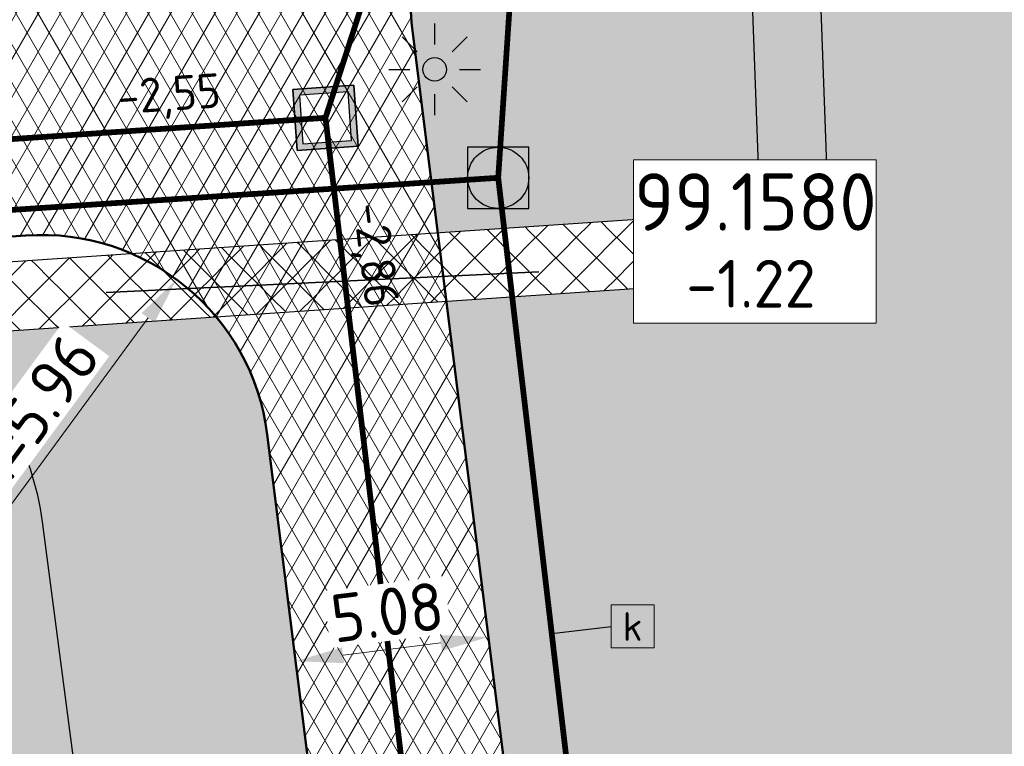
# Model space of a CAD drawing. Header units: metres. Extents: x 240159 to 241664, y 578380 to 583939.
# Tile 44 of 71: x 240594 to 240620, y 583683 to 583702. Entities that reach past the tile are written whole.
import ezdxf
from ezdxf.enums import TextEntityAlignment as Align

# ---------------------------------------------------------------- set-up
doc = ezdxf.new("R2010")
doc.units = ezdxf.units.M
doc.set_wipeout_variables(frame=1)
doc.linetypes.add('RI-HWA_HUISAANSLUITING', pattern=[4.8, 3, -1.8])
for name, color, linetype, lineweight in [('N-GV-GR-BOLLEN-A', 92, 'Continuous', 9), ('N-WE-IE-MEUBILAIR_WEGMEUBILAIR_LICHTMAST_MET_PASTEGEL-S', 7, 'Continuous', 25), ('N-WE-KL-MANTELBUIS-G', 7, 'KL-MANTELBUIS-N', 35), ('N-WE-KL-TRACE_WENSTRACE-A', 7, 'Continuous', 25), ('N-WE-RI-BOB-T', 7, 'Continuous', 13), ('N-WE-RI-MATERIAAL_DIAMETER_LENGTE-T', 7, 'Continuous', 13), ('N-WE-VH-KANTVERHARDING-GD', 4, 'Continuous', 50), ('N-WE-VH-VERHARDING_ASFALT_DEKLAAG-A', 252, 'Continuous', 18), ('N-WE-VH-VERHARDING_HALFVERHARDING-A', 234, 'Continuous', 9), ('X-XX-AL-REFERENTIE-M', 7, 'Continuous', 18)]:
    doc.layers.add(name, color=color, linetype=linetype, lineweight=lineweight)
for name, color, linetype, lineweight, true_color in [('N-WE-RI-HWA_HUISAANSLUITING_PVC_125-G', 150, 'RI-HWA_HUISAANSLUITING', 25, 0x007fff), ('N-WE-RI-HWA_KOLK-S', 150, 'Continuous', 25, 0x007fff), ('N-WE-RI-HWA_PUTNUMMER-S', 150, 'Continuous', 13, 0x007fff), ('N-WE-RI-HWA_RIOOLPUT-S', 150, 'Continuous', 13, 0x007fff), ('N-WE-RI-HWA_TRANSPORTLEIDING_BETON_500-G', 150, 'Continuous', 20, 0x007fff), ('N-WE-RI-VWA_LEIDINGINFO-S', 20, 'Continuous', 13, 0xff3f00), ('N-WE-RI-VWA_RIOOLPUT-S', 20, 'Continuous', 13, 0xff3f00), ('N-WE-RI-VWA_TRANSPORTLEIDING_BETON_500-G', 20, 'Continuous', 20, 0xff3f00)]:
    doc.layers.add(name, color=color, linetype=linetype, lineweight=lineweight, true_color=true_color)
doc.styles.add('NLCS-ISO', font='NLCS-ISO.ttf')
doc.styles.add('NLCS-ISO-ANNOTATIEF-T25', font='NLCS-ISO.ttf', dxfattribs={"height": 2.5})
doc.linetypes.add('KL-MANTELBUIS-N', pattern='A,0,-2,[80,NLCS.SHX,S=1,R=0,X=0,Y=0],-2', length=4)
doc.dimstyles.new('NLCS-ANNOTATIEF-T25-PIJL_L2_H1', dxfattribs={"dimtxt": 2.5, "dimasz": 2.5, "dimexe": 2, "dimexo": 2, "dimgap": 0.7, "dimtad": 1, "dimzin": 0, "dimdsep": 46, "dimtxsty": 'NLCS-ISO-ANNOTATIEF-T25', "dimcen": 0, "dimdle": 2, "dimclrd": 256, "dimclre": 256, "dimclrt": 256, "dimadec": 1, "dimazin": 0, "dimtfac": 1, "dimtdec": 3, "dimtofl": 0, "dimtmove": 0, "dimatfit": 3, "dimfxl": 2, "dimfxlon": 1, "dimtfillclr": 256, "dimtolj": 1, "dimtzin": 0, "dimlwd": -1, "dimlwe": -1, "dimarcsym": 0})
pattern_1 = [(45, (0, 0), (-0.5303300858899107, 0.5303300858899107), [0.5]), (135, (0, 0), (-0.5303300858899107, -0.5303300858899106), [0.5])]
pattern_2 = [(45, (0, 0), (-0.8749916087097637, 0.8749916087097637), [0.3, -0.937425]), (135, (0, 0), (-0.8749916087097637, -0.8749916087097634), [0.3, -0.937425])]

# ---------------------------------------------------------------- blocks, each defined once
blk = doc.blocks.new('*U39')
at = {"lineweight": -3}
h = blk.add_hatch(color=256, dxfattribs=at)
h.dxf.hatch_style = 1
h.paths.add_polyline_path([(2.130677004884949, -1.859806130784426), (1.859806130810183, 2.130844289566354), (-2.130855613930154, 1.860140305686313), (-1.860140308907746, -2.130688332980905)])
h.paths.add_polyline_path([(-1.488146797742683, -1.704518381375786), (-1.704852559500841, 1.488135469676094), (1.487801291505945, 1.704841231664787), (1.704507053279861, -1.487812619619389)], flags=16)
at = {"lineweight": -3, "flags": 128}
for points in [[(-2.13102251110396, 1.860128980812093), (-1.860140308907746, -2.130688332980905), (2.13067700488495, -1.859806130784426), (1.859794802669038, 2.131011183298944)], [(2.13068833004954, -1.859973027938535), (-1.860140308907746, -2.130688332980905), (-2.130855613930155, 1.860140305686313), (1.859973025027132, 2.130855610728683)], [(-1.704852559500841, 1.488135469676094), (-1.488146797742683, -1.704518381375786), (1.704507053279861, -1.487812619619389), (1.487801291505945, 1.704841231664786)]]:
    blk.add_lwpolyline(points, close=True, dxfattribs=at)
blk = doc.blocks.new('N-SRI-PUT_HWA-SO')
h = blk.add_hatch(color=256)
h.dxf.hatch_style = 1
h.paths.add_polyline_path([(-1.999999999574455, 0, 1), (1.999999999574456, 0, 1)])
at = {"lineweight": -3, "flags": 128}
blk.add_lwpolyline([(-1.999999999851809, -2.00000000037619), (2.000000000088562, -2.000000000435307), (2.000000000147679, 1.99999999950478), (-2.00000000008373, 1.999999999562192)], close=True, dxfattribs=at)
at = {"lineweight": -3}
blk.add_circle((0, 0), 1.999999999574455, dxfattribs=at)
blk = doc.blocks.new('SRI-PUTNUMMER-SO')
blk.add_wipeout([(-18.26290233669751, 4.251051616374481), (-5.557298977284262, 4.251051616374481), (-5.557298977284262, -4.288829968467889), (-18.26290233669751, -4.288829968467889)])
blk.add_lwpolyline([(-18.26290233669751, 4.251051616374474), (-5.557298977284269, 4.251051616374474), (-5.557298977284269, -4.28882996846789), (-18.26290233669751, -4.28882996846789)], close=True)
at = {"ltscale": 0.1, "style": 'NLCS-ISO'}
blk.add_attdef('PUTNR', text='', height=3.5, dxfattribs=at).set_placement((-11.88078932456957, 2.058605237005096), align=Align.MIDDLE_CENTER)
blk.add_attdef('PUTHGT_001', (-15.75578932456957, -3.469912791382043), '', height=2.5, dxfattribs=at)
blk = doc.blocks.new('*U75')
at = {"layer": 'N-WE-RI-BOB-T', "color": 0, "style": 'NLCS-ISO'}
for tag, p in [('BOB_RECHTS', (67.56479419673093, 6.128721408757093)), ('BOB_LINKS', (-68.04173890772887, -2.897536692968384))]:
    blk.add_attdef(tag, text='', height=1.799999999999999, rotation=3.808111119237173, dxfattribs=at).set_placement(p, align=Align.MIDDLE_CENTER)
at = {"layer": 'N-WE-RI-MATERIAAL_DIAMETER_LENGTE-T', "color": 0, "style": 'NLCS-ISO'}
blk.add_attdef('RIOOLINFO_001', (-11.83118587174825, 0.226808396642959), '', height=1.799999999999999, rotation=3.808111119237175, dxfattribs=at)
blk = doc.blocks.new('*U93')
at = {"layer": 'N-WE-RI-BOB-T', "color": 0, "style": 'NLCS-ISO'}
for tag, p in [('BOB_LINKS', (-4.535864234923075, 52.14479747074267)), ('BOB_RECHTS', (7.738271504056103, -51.50244351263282))]:
    blk.add_attdef(tag, text='', height=1.799999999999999, rotation=276.7536396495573, dxfattribs=at).set_placement(p, align=Align.MIDDLE_CENTER)
at = {"layer": 'N-WE-RI-MATERIAAL_DIAMETER_LENGTE-T', "color": 0, "style": 'NLCS-ISO'}
blk.add_attdef('RIOOLINFO_001', (-0.3814548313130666, 11.82720987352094), '', height=1.799999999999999, rotation=276.7536396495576, dxfattribs=at)
blk = doc.blocks.new('N-SIE-WEG_LICHTMAST_SPOT-SO')
h = blk.add_hatch(color=256)
edge = h.paths.add_edge_path()
edge.add_arc((0, 0), 0.7698654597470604, 0, 360)
for p, q in [((-8.731149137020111e-10, 1.624763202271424), (-2.91038304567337e-10, 3.000000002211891)), ((-2.121320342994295, 2.121320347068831), (-1.148881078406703, 1.148881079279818)), ((1.148881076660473, 1.148881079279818), (2.121320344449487, 2.121320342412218)), ((-3.000000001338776, 4.656612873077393e-09), (-1.624763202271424, 2.328306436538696e-09)), ((1.624763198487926, -1.746229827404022e-09), (2.99999999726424, -1.164153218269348e-09)), ((-2.121320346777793, -2.121320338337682), (-1.148881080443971, -1.148881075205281)), ((1.148881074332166, -1.148881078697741), (2.12132034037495, -2.121320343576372)), ((-3.783497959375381e-09, -2.999999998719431), (-2.91038304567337e-09, -1.624763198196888))]:
    blk.add_line(p, q)
blk.add_circle((0, 0), 0.7698654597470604)
at = {"style": 'NLCS-ISO'}
blk.add_attdef('TYPE', text='', height=1.8, dxfattribs=at).set_placement((-2.91038304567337e-10, 3.000000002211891), align=Align.BOTTOM_CENTER)
blk = doc.blocks.new('N_lichtmast')
blk.add_blockref('N-SIE-WEG_LICHTMAST_SPOT-SO', (0, 0))
blk = doc.blocks.new('SRI-KOLK-SO')
at = {"color": 0, "linetype": 'ByBlock', "lineweight": 18}
blk.add_lwpolyline([(-1.125, -1.125), (1.125, -1.125), (1.125, 1.125), (-1.125, 1.125)], close=True, dxfattribs=at)
at = {"color": 0, "linetype": 'ByBlock', "lineweight": 18, "style": 'NLCS-ISO'}
blk.add_text('k', height=1.5, dxfattribs=at).set_placement((0, 0), align=Align.MIDDLE_CENTER)
blk = doc.blocks.new('*D211')
at = {"layer": 'Defpoints', "color": 0, "transparency": 16777216}
for p in [(240606.340660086, 583685.6976488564), (240606.3932628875, 583685.2781140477), (240601.3527296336, 583684.6461136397)]:
    blk.add_point(p, dxfattribs=at)
at = {"layer": 'X-XX-AL-REFERENTIE-M', "transparency": 16777216}
for p, q in [((240606.340660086, 583685.6976488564), (240606.2162505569, 583686.6898798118)), ((240601.300126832, 583685.0656484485), (240601.1757173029, 583686.0578794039)), ((240602.5404155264, 583685.2211603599), (240605.1003713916, 583685.5421369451))]:
    blk.add_line(p, q, dxfattribs=at)
for points in [[(240605.0744527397, 583685.7488517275), (240605.1262900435, 583685.3354221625), (240606.340660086, 583685.6976488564)], [(240602.5144968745, 583685.4278751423), (240602.5663341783, 583685.0144455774), (240601.300126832, 583685.0656484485)]]:
    blk.add_solid(points, dxfattribs=at)
at = {"layer": 'X-XX-AL-REFERENTIE-M', "transparency": 16777216, "insert": (240603.6990941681, 583686.349073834), "char_height": 1.25, "attachment_point": 5, "rotation": 7.146658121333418, "style": 'NLCS-ISO-ANNOTATIEF-T25', "bg_fill": 3, "box_fill_scale": 1.1, "bg_fill_color": 256, "bg_fill_true_color": 13158600, "bg_fill_transparency": 0}
blk.add_mtext('\\A1;5.08', dxfattribs=at)
blk = doc.blocks.new('*D310')
at = {"layer": 'Defpoints', "color": 0, "transparency": 16777216}
blk.add_point((240598.1775043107, 583695.04850681), dxfattribs=at)
at = {"layer": 'X-XX-AL-REFERENTIE-M', "transparency": 16777216}
blk.add_line((240593.5376644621, 583688.7475139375), (240597.4363158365, 583694.0419584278), dxfattribs=at)
blk.add_solid([(240597.2685577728, 583694.1654898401), (240597.6040739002, 583693.9184270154), (240598.1775043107, 583695.04850681)], dxfattribs=at)
at = {"layer": 'X-XX-AL-REFERENTIE-M', "transparency": 16777216, "insert": (240594.3312881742, 583691.4695890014), "char_height": 1.25, "attachment_point": 5, "rotation": 53.63331473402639, "style": 'NLCS-ISO-ANNOTATIEF-T25', "bg_fill": 3, "box_fill_scale": 1.1, "bg_fill_color": 256, "bg_fill_true_color": 13158600, "bg_fill_transparency": 0}
blk.add_mtext('\\A1;R=5.96', dxfattribs=at)
at = {"layer": 'Defpoints', "color": 0, "transparency": 16777216}
blk.add_point((240594.6435176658, 583690.2492841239), dxfattribs=at)

msp = doc.modelspace()

# ---------------------------------------------------------------- hatches: boundary and pattern name
at = {"layer": 'N-GV-GR-BOLLEN-A'}
h = msp.add_hatch(dxfattribs=at)
h.set_pattern_fill('AGR-BOLLEN', color=256, scale=0.5, pattern_type=2)
h.set_pattern_definition(pattern_2)
h.paths.add_polyline_path([(240686.4738021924, 583735.5027480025), (240748.7250682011, 583739.7220478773, -0.460694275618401), (240763.6597089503, 583724.4750147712), (240761.2509854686, 583697.2903260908, 0.0669485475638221), (240762.1141369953, 583678.2587061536), (240765.8931251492, 583657.3753962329, -0.02784345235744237), (240768.6800483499, 583634.8960301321), (240773.4036751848, 583565.2039581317), (240779.9407531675, 583574.4024377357), (240778.5727305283, 583636.4877606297), (240794.9463711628, 583725.7893957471), (240796.5913103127, 583769.5615053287), (240796.7640477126, 583773.0565428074), (240793.2754688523, 583772.7827861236, -0.08418812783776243), (240757.1878100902, 583776.1784719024), (240741.3344086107, 583780.4263780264, 0.228323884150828), (240682.7118125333, 583765.2917002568, -0.000853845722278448), (240659.2292994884, 583745.64365328, -0.2200703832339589), (240596.2271510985, 583728.709437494), (240513.1545027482, 583743.5636042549, 0.5940481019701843), (240482.4603060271, 583699.4454581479), (240488.7676443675, 583688.3003269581), (240507.6896593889, 583654.8649333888, -0.1738144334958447), (240514.4771739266, 583598.583750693, -0.1185221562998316), (240502.532813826, 583574.0407626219), (240526.3765645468, 583548.3703444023), (240523.7122447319, 583587.6795394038, -0.05767841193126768), (240524.3248115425, 583600.5512942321), (240529.0221998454, 583629.1526581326, 0.1226499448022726), (240527.1005093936, 583652.7382912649), (240518.0823768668, 583679.4690425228, -0.4918730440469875), (240530.4362631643, 583697.9650339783), (240589.6787072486, 583701.9804002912, 0.2674744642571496), (240599.6652820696, 583708.6725790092, -0.26747446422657), (240611.3107563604, 583716.4764153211), (240665.6922921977, 583720.1623163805, 0.2920074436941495), (240674.3166188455, 583726.5285955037, -0.2920074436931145)])
h = msp.add_hatch(dxfattribs=at)
h.set_pattern_fill('AGR-BOLLEN', color=256, scale=0.5, pattern_type=2)
h.set_pattern_definition(pattern_2)
h.paths.add_polyline_path([(240613.1875624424, 583703.7188931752, -0.4056482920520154), (240619.0569045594, 583710.245974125), (240661.8040540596, 583713.1433134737), (240672.1157345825, 583713.8422241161, 0.1193285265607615), (240669.3512472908, 583714.3163654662), (240611.7219065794, 583710.4103329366, 0.4310258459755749), (240604.3620303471, 583701.4782541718), (240605.0157549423, 583696.2644591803), (240613.4407122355, 583696.8354904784)])
edge = h.paths.add_edge_path()
edge.add_line((240610.3176092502, 583653.9761872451), (240617.3946818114, 583654.4558608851))
edge.add_line((240617.3946818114, 583654.4558608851), (240617.577732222, 583649.9579432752))
edge.add_line((240617.577732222, 583649.9579432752), (240610.8306324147, 583649.5006347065))
edge.add_arc((240357.2032254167, 583622.6950386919), 255.0399999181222, 3.8774938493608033, 6.033129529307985, ccw=False)
edge.add_line((240611.6594180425, 583639.9417077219), (240614.2126681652, 583602.271227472))
edge.add_line((240614.2126681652, 583602.271227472), (240676.2378374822, 583606.4752028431))
edge.add_line((240676.2378374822, 583606.4752028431), (240671.3168014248, 583639.337903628))
edge.add_line((240671.3168014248, 583639.337903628), (240666.7197805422, 583707.1620399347))
edge.add_arc((240662.2300814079, 583706.8577346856), 4.500000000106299, 3.877493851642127, 93.87749384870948)
edge.add_line((240661.9257761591, 583711.3474338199), (240619.1786266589, 583708.4500944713))
edge.add_arc((240619.482931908, 583703.9603953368), 4.500000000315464, 93.87749385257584, 182.2135115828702)
edge.add_line((240614.986289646, 583703.7865897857), (240615.3036356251, 583695.1576269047))
edge.add_line((240615.3036356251, 583695.1576269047), (240613.5068974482, 583695.0358466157))
edge.add_line((240613.5068974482, 583695.0358466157), (240605.2400571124, 583694.475532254))
edge.add_line((240605.2400571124, 583694.475532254), (240609.4457228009, 583660.933152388))
edge.add_line((240609.4457228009, 583660.933152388), (240617.1234094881, 583661.4535347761))
edge.add_line((240617.1234094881, 583661.4535347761), (240617.3064598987, 583656.9556171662))
edge.add_line((240617.3064598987, 583656.9556171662), (240610.0064782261, 583656.4608350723))
edge.add_line((240610.0064782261, 583656.4608350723), (240610.2618082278, 583654.4244449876))
edge.add_arc((240357.2032254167, 583622.6950386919), 255.0399999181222, 7.0451779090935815, 7.1466581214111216, ccw=False)
edge = h.paths.add_edge_path()
edge.add_line((240678.683556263, 583654.099606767), (240672.1504173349, 583653.6568001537))
edge.add_line((240672.1504173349, 583653.6568001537), (240673.1077507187, 583639.5323679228))
edge.add_line((240673.1077507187, 583639.5323679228), (240678.0396196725, 583606.5973250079))
edge.add_line((240678.0396196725, 583606.5973250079), (240682.4036867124, 583606.893115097))
edge.add_line((240682.4036867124, 583606.893115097), (240682.539172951, 583607.0824839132))
edge.add_line((240682.539172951, 583607.0824839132), (240680.4180064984, 583622.9731264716))
edge.add_arc((240881.1773076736, 583649.7715327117), 202.5399999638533, 178.7755541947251, 187.6031955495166, ccw=False)
edge = h.paths.add_edge_path()
edge.add_line((240678.9320262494, 583674.162334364), (240670.7979495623, 583673.6110185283))
edge.add_line((240670.7979495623, 583673.6110185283), (240671.846112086, 583658.1464992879))
edge.add_line((240671.846112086, 583658.1464992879), (240678.8306795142, 583658.6199030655))
edge.add_arc((240881.1773364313, 583649.7715314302), 202.5400287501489, 177.4338369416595, 177.4961208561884, ccw=False)
edge.add_arc((240481.5784334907, 583667.6807415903), 197.4600000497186, 357.4338369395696, 361.8810626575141)
edge = h.paths.add_edge_path()
edge.add_line((240670.4936443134, 583678.1007176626), (240678.7330067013, 583678.6591696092))
edge.add_arc((240481.5784334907, 583667.6807415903), 197.4600000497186, 3.187187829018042, 6.287117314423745)
edge.add_line((240677.8508308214, 583689.3047482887), (240675.6784368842, 583709.0226928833))
edge.add_arc((240669.7542826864, 583708.3700083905), 5.960000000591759, 6.287117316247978, 39.83947681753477)
edge.add_line((240674.330622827, 583712.1882162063), (240666.3247649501, 583711.6455908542))
edge.add_arc((240662.2300814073, 583706.8577346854), 6.300000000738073, 3.877493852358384, 49.46218524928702, ccw=False)
edge.add_line((240668.5156601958, 583707.2837620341), (240670.4936443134, 583678.1007176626))
h = msp.add_hatch(dxfattribs=at)
h.set_pattern_fill('AGR-BOLLEN', color=256, scale=0.5, pattern_type=2)
h.set_pattern_definition(pattern_2)
h.paths.add_polyline_path([(240592.8904609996, 583688.4709897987, 0.3959819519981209), (240587.0651706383, 583693.2436649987), (240531.0137669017, 583689.4445827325, 0.4918730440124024), (240526.1742815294, 583682.1990020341), (240534.7050452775, 583656.912866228, -0.1361561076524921), (240538.6382268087, 583622.0499767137), (240534.5421262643, 583596.8712745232), (240604.2763418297, 583601.597757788)])
edge = h.paths.add_edge_path()
edge.add_line((240598.2177464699, 583661.6755780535), (240604.1821714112, 583662.0798380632))
edge.add_line((240604.1821714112, 583662.0798380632), (240600.5572141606, 583690.9907649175))
edge.add_arc((240594.6435176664, 583690.2492841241), 5.959999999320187, 7.146658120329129, 39.83947681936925)
edge.add_line((240599.219857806, 583694.0674919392), (240591.8541830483, 583693.568257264))
edge.add_arc((240587.4370992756, 583687.7562549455), 7.300000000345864, 7.466806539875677, 52.7654034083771, ccw=False)
edge.add_line((240594.6751975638, 583688.7049030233), (240598.2177464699, 583661.6755780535))
edge = h.paths.add_edge_path()
edge.add_line((240600.6916833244, 583642.7996655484), (240606.3223026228, 583643.1813006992))
edge.add_arc((240357.2032254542, 583622.6950386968), 249.9599998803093, 4.701129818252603, 7.146658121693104)
edge.add_line((240605.2212749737, 583653.792444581), (240604.7429268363, 583657.6075207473))
edge.add_line((240604.7429268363, 583657.6075207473), (240598.8036788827, 583657.204967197))
edge.add_line((240598.8036788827, 583657.204967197), (240600.6916833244, 583642.7996655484))
h.paths.add_polyline_path([(240606.6523748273, 583638.6933480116), (240601.2776157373, 583638.329054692), (240606.0757511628, 583601.719719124), (240609.1442966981, 583601.927700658)])
at = {"layer": 'N-WE-KL-TRACE_WENSTRACE-A', "transparency": 33554559}
h = msp.add_hatch(dxfattribs=at)
h.set_pattern_fill('AKL-TRACE', color=256, scale=0.5, pattern_type=2)
h.set_pattern_definition(pattern_1)
edge = h.paths.add_edge_path()
edge.add_line((240673.1077507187, 583639.5323679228), (240668.5156601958, 583707.2837620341))
edge.add_arc((240662.2300814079, 583706.8577346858), 6.300000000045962, 3.877493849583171, 93.8774938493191)
edge.add_line((240661.8040540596, 583713.1433134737), (240619.0569045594, 583710.245974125))
edge.add_arc((240619.4829319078, 583703.9603953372), 6.299999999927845, 93.87749384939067, 182.1968961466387)
edge.add_line((240613.1875624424, 583703.7188931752), (240613.4407122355, 583696.8354904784))
edge.add_line((240613.4407122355, 583696.8354904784), (240613.5068974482, 583695.0358466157))
edge.add_line((240613.5068974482, 583695.0358466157), (240615.3036356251, 583695.1576269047))
edge.add_line((240615.3036356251, 583695.1576269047), (240614.986289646, 583703.7865897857))
edge.add_arc((240619.4829319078, 583703.9603953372), 4.50000000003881, 93.87749384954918, 182.2135115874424, ccw=False)
edge.add_line((240619.1786266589, 583708.4500944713), (240661.9257761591, 583711.34743382))
edge.add_arc((240662.2300814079, 583706.8577346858), 4.500000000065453, 3.8774938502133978, 93.87749384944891, ccw=False)
edge.add_line((240666.7197805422, 583707.1620399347), (240671.3168014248, 583639.337903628))
edge.add_line((240671.3168014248, 583639.337903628), (240677.7256302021, 583596.5397164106))
edge.add_line((240677.7256302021, 583596.5397164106), (240679.516579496, 583596.7341807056))
edge.add_line((240679.516579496, 583596.7341807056), (240673.1077507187, 583639.5323679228))
h = msp.add_hatch(dxfattribs=at)
h.set_pattern_fill('AKL-TRACE', color=256, scale=0.5, pattern_type=2)
h.set_pattern_definition(pattern_1)
edge = h.paths.add_edge_path()
edge.add_line((240613.4407122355, 583696.8354904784), (240586.9434485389, 583695.0395446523))
edge.add_arc((240587.4370992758, 583687.7562549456), 7.300000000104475, 52.76540340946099, 93.87749384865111, ccw=False)
edge.add_line((240591.8541830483, 583693.568257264), (240613.5068974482, 583695.0358466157))
edge.add_line((240613.5068974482, 583695.0358466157), (240613.4407122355, 583696.8354904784))
h = msp.add_hatch(dxfattribs=at)
h.set_pattern_fill('AKL-TRACE', color=256, scale=0.5, pattern_type=2)
h.set_pattern_definition(pattern_1)
edge = h.paths.add_edge_path()
edge.add_arc((240587.4370992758, 583687.7562549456), 7.300000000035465, 7.46680653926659, 93.87749384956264)
edge.add_line((240586.9434485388, 583695.0395446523), (240530.8920448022, 583691.2404623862))
edge.add_arc((240531.3856955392, 583683.9571726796), 7.299999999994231, 93.87749384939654, 198.6428112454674)
edge.add_line((240524.4687278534, 583681.623600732), (240533.0161868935, 583656.2879782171))
edge.add_arc((240473.8456179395, 583632.3934796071), 63.81303388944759, -9.067794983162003, 21.990040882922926, ccw=False)
edge.add_line((240536.8611515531, 583622.3363519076), (240531.8926630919, 583591.7950871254))
edge.add_line((240531.8926630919, 583591.7950871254), (240533.7025376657, 583591.7103291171))
edge.add_line((240533.7025376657, 583591.7103291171), (240538.6382268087, 583622.0499767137))
edge.add_arc((240473.8456179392, 583632.393479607), 65.61303388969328, 350.9298265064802, 381.9437954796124)
edge.add_line((240534.7050452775, 583656.912866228), (240526.1742815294, 583682.1990020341))
edge.add_arc((240531.3856955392, 583683.9571726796), 5.500000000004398, 93.8774938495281, 198.642811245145, ccw=False)
edge.add_line((240531.0137669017, 583689.4445827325), (240587.0651706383, 583693.2436649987))
edge.add_arc((240587.4370992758, 583687.7562549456), 5.500000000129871, 7.46680653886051, 93.8774938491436, ccw=False)
edge.add_line((240592.8904609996, 583688.4709897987), (240605.7690717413, 583590.2083647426))
edge.add_line((240605.7690717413, 583590.2083647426), (240607.5611374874, 583590.3863569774))
edge.add_line((240607.5611374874, 583590.3863569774), (240594.6751975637, 583688.7049030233))
at = {"layer": 'N-WE-VH-VERHARDING_ASFALT_DEKLAAG-A'}
h = msp.add_hatch(dxfattribs=at)
h.set_pattern_fill('AVH-ASFALT', color=256, scale=0.5, pattern_type=2)
h.set_pattern_definition([(59.99999999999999, (0, 0), (-0.4330127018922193, 0.2500000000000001), []), (120, (0, 0), (-0.4330127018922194, -0.2499999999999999), [])])
edge = h.paths.add_edge_path()
edge.add_line((240767.2555367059, 583566.0034579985), (240762.6139659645, 583634.4848799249))
edge.add_arc((240565.6059679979, 583621.1319656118), 197.4599999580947, 3.877493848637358, 10.25709480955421)
edge.add_line((240759.9102917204, 583656.2927586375), (240756.1313035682, 583677.1760685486))
edge.add_arc((240832.4321101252, 583690.9832593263), 77.53999998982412, 174.936480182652, 190.2570948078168, ccw=False)
edge.add_line((240755.1947128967, 583697.8269474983), (240757.6034363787, 583725.0116361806))
edge.add_arc((240749.6745005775, 583725.7141865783), 7.960000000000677, 354.9364801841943, 453.877493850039)
edge.add_line((240749.136218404, 583733.6559654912), (240686.8849523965, 583729.436665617))
edge.add_arc((240687.4232345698, 583721.4948867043), 7.959999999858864, 93.87749384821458, 186.2871173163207)
edge.add_line((240679.5111091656, 583720.6231805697), (240682.9002776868, 583689.8610632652))
edge.add_arc((240481.5784334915, 583667.68074159), 202.540000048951, -2.56616306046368, 6.287117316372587, ccw=False)
edge.add_arc((240881.1773076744, 583649.7715327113), 197.4599999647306, 177.433836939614, 187.6031955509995)
edge.add_line((240685.453343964, 583623.6452697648), (240687.833555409, 583605.8140009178))
edge.add_arc((240487.0742542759, 583579.0155946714), 202.5399999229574, 3.8774938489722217, 7.60319555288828, ccw=False)
edge.add_line((240689.1506236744, 583592.7120357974), (240691.1898158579, 583562.6259317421))
edge.add_line((240691.1898158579, 583562.6259317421), (240686.1214443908, 583562.2824049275))
edge.add_line((240686.1214443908, 583562.2824049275), (240684.0822522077, 583592.3685089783))
edge.add_arc((240487.0742543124, 583579.0155946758), 197.4599998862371, 3.877493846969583, 7.603195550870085)
edge.add_line((240682.7982179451, 583605.1418576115), (240680.4180064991, 583622.973126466))
edge.add_arc((240881.1773076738, 583649.7715327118), 202.5399999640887, 177.433836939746, 187.6031955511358, ccw=False)
edge.add_arc((240481.5784334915, 583667.6807415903), 197.4600000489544, 357.4338369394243, 366.2871173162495)
edge.add_line((240677.8508308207, 583689.3047482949), (240675.6784368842, 583709.022692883))
edge.add_arc((240669.754282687, 583708.3700083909), 5.959999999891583, 6.287117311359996, 93.87749385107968)
edge.add_line((240669.3512472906, 583714.3163654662), (240611.7219065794, 583710.4103329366))
edge.add_arc((240612.260188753, 583702.4685540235), 7.960000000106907, 93.87749384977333, 187.1466581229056)
edge.add_line((240604.3620303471, 583701.4782541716), (240610.2618082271, 583654.4244449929))
edge.add_arc((240357.2032254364, 583622.6950386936), 255.0399998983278, 3.8774938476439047, 7.146658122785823, ccw=False)
edge.add_line((240611.659418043, 583639.9417077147), (240617.2422023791, 583557.5736838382))
edge.add_line((240617.2422023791, 583557.5736838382), (240612.1738245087, 583557.2302514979))
edge.add_line((240612.1738245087, 583557.2302514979), (240606.5910465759, 583639.5981809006))
edge.add_arc((240357.2032254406, 583622.6950386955), 249.9599998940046, 3.877493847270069, 7.146658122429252)
edge.add_line((240605.2212749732, 583653.7924445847), (240600.5572141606, 583690.9907649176))
edge.add_arc((240594.6435176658, 583690.2492841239), 5.959999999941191, 7.146658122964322, 93.87749384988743)
edge.add_line((240594.2404822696, 583696.1956411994), (240530.8474133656, 583691.8989515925))
edge.add_arc((240531.385695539, 583683.9571726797), 7.959999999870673, 93.87749384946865, 198.6428112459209)
edge.add_line((240523.8433581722, 583681.4126202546), (240532.861490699, 583654.6818689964))
edge.add_arc((240480.7094494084, 583637.0873758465), 55.03999999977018, -9.326794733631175, 18.6428112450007, ccw=False)
edge.add_line((240535.0218224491, 583628.1673010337), (240530.3244341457, 583599.5659371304))
edge.add_arc((240579.6239646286, 583591.469154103), 49.96000001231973, 170.6732052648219, 183.8774938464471)
edge.add_line((240529.7783271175, 583588.0906896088), (240532.3191744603, 583550.6031991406))
edge.add_line((240532.3191744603, 583550.6031991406), (240527.2507360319, 583550.2596677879))
edge.add_arc((240521.3113999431, 583549.8432378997), 5.953916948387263, -29.812406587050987, 4.0106658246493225, ccw=False)
edge.add_line((240526.4773625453, 583546.883177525), (240523.7122447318, 583587.6795394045))
edge.add_arc((240579.6239646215, 583591.4691541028), 56.04000000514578, 170.6732052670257, 183.8774938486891, ccw=False)
edge.add_line((240524.3248115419, 583600.5512942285), (240529.0221998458, 583629.1526581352))
edge.add_arc((240480.7094494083, 583637.0873758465), 48.95999999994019, 350.6732052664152, 378.6428112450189)
edge.add_line((240527.1005093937, 583652.7382912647), (240518.0823768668, 583679.4690425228))
edge.add_arc((240531.3856955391, 583683.9571726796), 14.03999999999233, 93.87749384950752, 198.6428112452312, ccw=False)
edge.add_line((240530.4362631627, 583697.9650339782), (240589.6787072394, 583701.9804002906))
edge.add_arc((240588.8645216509, 583713.9928397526), 12.04000000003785, 273.8774937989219, 333.7759703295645)
edge.add_arc((240612.2601887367, 583702.4685540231), 14.03999999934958, 93.87749378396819, 153.7759703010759, ccw=False)
edge.add_line((240611.3107563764, 583716.4764153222), (240665.6922921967, 583720.1623163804))
edge.add_arc((240665.0187632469, 583730.0995171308), 9.959999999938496, 273.8774938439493, 338.9902833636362)
edge.add_arc((240687.4232345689, 583721.4948867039), 14.03999999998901, 93.87749384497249, 158.9902833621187, ccw=False)
edge.add_line((240686.4738021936, 583735.5027480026), (240748.7250682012, 583739.7220478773))
edge.add_arc((240749.6745005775, 583725.7141865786), 14.03999999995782, -5.063519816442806, 93.87749384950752, ccw=False)
edge.add_line((240763.6597089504, 583724.4750147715), (240761.2509854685, 583697.2903260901))
edge.add_arc((240832.4321101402, 583690.983259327), 71.46000000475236, 174.9364801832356, 190.2570948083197)
edge.add_line((240762.1141369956, 583678.2587061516), (240765.8931251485, 583657.3753962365))
edge.add_arc((240565.6059680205, 583621.1319656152), 203.5399999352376, 3.877493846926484, 10.25709480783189, ccw=False)
edge.add_line((240768.6800483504, 583634.8960301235), (240773.7296834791, 583560.3940537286))
edge.add_arc((240780.4125465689, 583564.7185121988), 7.96000000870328, 183.8774938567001, 212.9067714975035, ccw=False)
edge.add_line((240772.4707676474, 583564.1802300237), (240772.323908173, 583566.346984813))
edge.add_line((240772.323908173, 583566.346984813), (240767.2555367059, 583566.0034579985))
at = {"layer": 'N-WE-VH-VERHARDING_HALFVERHARDING-A'}
h = msp.add_hatch(dxfattribs=at)
h.set_pattern_fill('AVH-HALFVERHARDING', color=256, scale=0.25, pattern_type=2)
h.set_pattern_definition([(49.99999999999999, (0, 0), (1.793150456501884, -0.1568803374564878), [0.1875, -2.0625]), (355, (0, 0), (-0.3468783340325, 1.88048033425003), [0.15, -1.65]), (100.4514, (0.1494292, -0.01307335), (1.446273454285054, 1.723598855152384), [0.159350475, -1.75285528]), (46.18420000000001, (0, 0.5), (2.668102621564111, -0.4137975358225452), [0.28125, -3.09375]), (96.6356, (0.2223418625, 0.4655167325), (2.336656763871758, 2.435294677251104), [0.23902572, -2.6292825]), (351.1842, (0, 0.5), (2.336654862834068, 2.435296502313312), [0.225, -2.475]), (21, (0.25, 0.375), (1.492267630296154, -1.006547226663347), [0.1875, -2.0625]), (326.0000000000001, (0.25, 0.375), (0.6082883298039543, 1.812875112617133), [0.15, -1.65]), (71.4514, (0.3743555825, 0.291120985), (2.100556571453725, 0.806326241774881), [0.159350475, -1.75285528]), (37.50000000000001, (0, 0), (0.03039963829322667, 0.8322346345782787), [0, -1.63, 0, -1.675, 0, -1.65625]), (7.499999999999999, (0, 0), (0.6576738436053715, 0.9860292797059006), [0, -0.955, 0, -1.5925, 0, -0.63125]), (327.5, (-0.5575, 0), (1.334556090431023, -0.05638717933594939), [0, -0.625, 0, -1.95, 0, -2.5875]), (317.5, (-0.8075, 0), (1.457965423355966, 0.2502624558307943), [0, -0.8125, 0, -1.295, 0, -1.8375])])
h.paths.add_polyline_path([(240539.6805462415, 583638.6726289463), (240535.7253125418, 583638.7172235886, -0.02044822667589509), (240535.6745789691, 583634.217509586), (240539.9457098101, 583634.1693532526)])
h.paths.add_polyline_path([(240535.095426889, 583657.3235874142), (240532.2820838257, 583656.3992956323), (240532.861490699, 583654.6818689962, -0.01221062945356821), (240533.658277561, 583652.1147907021), (240536.5317098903, 583653.0588241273)])
h.paths.add_polyline_path([(240545.5309071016, 583692.8941773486), (240541.0412079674, 583692.5898720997), (240541.2413731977, 583689.63664778), (240545.731072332, 583689.9409530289)])
h.paths.add_polyline_path([(240555.0231940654, 583693.5375506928), (240550.5334949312, 583693.2332454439), (240550.7336601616, 583690.2800211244), (240555.2233592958, 583690.5843263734)])
h.paths.add_polyline_path([(240577.382659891, 583695.0530426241), (240572.8929607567, 583694.7487373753), (240573.0931259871, 583691.7955130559), (240577.5828251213, 583692.0998183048)])
h.paths.add_polyline_path([(240630.1726717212, 583711.6608988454), (240625.6829725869, 583711.3565935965), (240625.8831378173, 583708.4033692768), (240630.3728369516, 583708.7076745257)])
h.paths.add_polyline_path([(240637.5649328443, 583712.1619355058), (240633.0752337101, 583711.857630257), (240633.2753989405, 583708.9044059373), (240637.7650980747, 583709.2087111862)])
h.paths.add_polyline_path([(240654.9343031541, 583713.3392060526), (240650.4446040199, 583713.0349008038), (240650.6447692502, 583710.0816764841), (240655.1344683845, 583710.3859817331)])

# ---------------------------------------------------------------- linework, layer by layer
at = {"layer": 'N-WE-KL-MANTELBUIS-G', "linetype": 'KL-MANTELBUIS-N', "ltscale": 2}
msp.add_line((240596.3371288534, 583694.7051791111), (240607.6649284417, 583695.2473405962), dxfattribs=at)
at = {"layer": 'N-WE-KL-TRACE_WENSTRACE-A', "transparency": 33554559}
for points in [[(240673.1077507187, 583639.5323679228), (240668.5156601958, 583707.2837620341, 0.4142135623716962), (240661.8040540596, 583713.1433134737), (240619.0569045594, 583710.245974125, 0.4056482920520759), (240613.1875624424, 583703.7188931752), (240613.4407122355, 583696.8354904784), (240613.5068974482, 583695.0358466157), (240615.3036356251, 583695.1576269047), (240614.986289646, 583703.7865897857, -0.4057327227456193), (240619.1786266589, 583708.4500944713), (240661.9257761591, 583711.34743382, -0.4142135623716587), (240666.7197805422, 583707.1620399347), (240671.3168014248, 583639.337903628), (240677.7256302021, 583596.5397164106), (240679.516579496, 583596.7341807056)], [(240594.6751975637, 583688.7049030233, 0.3959819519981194), (240586.9434485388, 583695.0395446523), (240530.8920448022, 583691.2404623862, 0.4918730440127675), (240524.4687278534, 583681.623600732), (240533.0161868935, 583656.2879782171, -0.1363510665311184), (240536.8611515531, 583622.3363519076), (240531.8926630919, 583591.7950871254), (240533.7025376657, 583591.7103291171), (240538.6382268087, 583622.0499767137, 0.1361561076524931), (240534.7050452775, 583656.912866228), (240526.1742815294, 583682.1990020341, -0.4918730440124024), (240531.0137669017, 583689.4445827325), (240587.0651706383, 583693.2436649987, -0.3959819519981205), (240592.8904609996, 583688.4709897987), (240605.7690717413, 583590.2083647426), (240607.5611374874, 583590.3863569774)]]:
    msp.add_lwpolyline(points, format="xyb", close=True, dxfattribs=at)
at = {"layer": 'N-WE-KL-TRACE_WENSTRACE-A', "transparency": 33554559, "flags": 128}
msp.add_lwpolyline([(240613.4407122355, 583696.8354904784), (240586.9434485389, 583695.0395446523, -0.1813345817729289), (240591.8541830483, 583693.568257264), (240613.5068974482, 583695.0358466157)], format="xyb", close=True, dxfattribs=at)
at = {"layer": 'N-WE-RI-HWA_HUISAANSLUITING_PVC_125-G'}
msp.add_line((240607.9987551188, 583685.791335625), (240609.5523221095, 583685.9739849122), dxfattribs=at)
at = {"layer": 'N-WE-RI-HWA_TRANSPORTLEIDING_BETON_500-G', "const_width": 0.15, "flags": 128}
for points in [[(240611.5767195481, 583655.3581074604), (240606.5981761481, 583697.7042934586), (240607.5129457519, 583711.4180154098)], [(240531.1622197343, 583588.5236052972), (240536.4863246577, 583634.9874578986), (240522.3209893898, 583684.7046295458), (240527.2967519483, 583692.4723526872), (240606.5981761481, 583697.7042934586)]]:
    msp.add_lwpolyline(points, dxfattribs=at)
at = {"layer": 'N-WE-RI-VWA_TRANSPORTLEIDING_BETON_500-G', "const_width": 0.15, "flags": 128}
for points in [[(240609.1252323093, 583639.7699443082), (240602.0786790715, 583699.272730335), (240606.3763846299, 583712.5938488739), (240639.1238749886, 583714.8134259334), (240677.715015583, 583717.42907707)], [(240528.1592548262, 583595.8596895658), (240534.1235639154, 583639.5243919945), (240520.8620007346, 583685.8361763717), (240526.5527171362, 583694.1536909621), (240602.0660349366, 583699.271873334)]]:
    msp.add_lwpolyline(points, dxfattribs=at)
at = {"layer": 'N-WE-VH-KANTVERHARDING-GD', "ltscale": 0.1}
for points in [[(240680.4180064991, 583622.973126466, -0.04440134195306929), (240678.840417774, 583658.839860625, 0.03864894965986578), (240677.8508308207, 583689.3047482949), (240675.6784368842, 583709.022692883, 0.4019486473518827), (240669.3512472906, 583714.3163654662), (240611.7219065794, 583710.4103329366, 0.431025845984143), (240604.3620303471, 583701.4782541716), (240610.2618082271, 583654.4244449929, -0.01426538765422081), (240611.659418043, 583639.9417077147)], [(240606.5910465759, 583639.5981809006, 0.0142653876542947), (240605.2212749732, 583653.7924445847), (240600.5572141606, 583690.9907649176, 0.3975987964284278), (240594.2404822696, 583696.1956411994), (240530.8474133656, 583691.8989515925, 0.4918730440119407), (240523.8433581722, 583681.4126202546), (240532.861490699, 583654.6818689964, -0.1226499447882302), (240535.0218224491, 583628.1673010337)]]:
    msp.add_lwpolyline(points, format="xyb", dxfattribs=at)

# ---------------------------------------------------------------- block references
at = {"layer": 'N-WE-IE-MEUBILAIR_WEGMEUBILAIR_LICHTMAST_MET_PASTEGEL-S', "xscale": 0.4, "yscale": 0.4, "zscale": 0.4}
msp.add_blockref('N_lichtmast', (240604.9360609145, 583700.5388099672), dxfattribs=at)
at = {"layer": 'N-WE-RI-HWA_KOLK-S', "xscale": 0.5, "yscale": 0.5, "zscale": 0.5}
msp.add_blockref('SRI-KOLK-SO', (240610.1148221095, 583685.9739849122), dxfattribs=at)
at = {"layer": 'N-WE-RI-HWA_RIOOLPUT-S', "xscale": 0.4, "yscale": 0.4, "zscale": 0.4}
msp.add_blockref('N-SRI-PUT_HWA-SO', (240606.5981761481, 583697.7042934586), dxfattribs=at)
at = {"layer": 'N-WE-RI-VWA_LEIDINGINFO-S'}
ref = msp.add_blockref('*U75', (240564.2640595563, 583696.7556937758), dxfattribs=dict(at, xscale=0.5, yscale=0.5, zscale=0.5))
ref.add_attrib('BOB_RECHTS_001', '-2,55', (240596.6559958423, 583699.366705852), dxfattribs={"layer": 'N-WE-RI-BOB-T', "color": 0, "height": 0.8999999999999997, "rotation": 3.808111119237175, "style": 'NLCS-ISO'})
at = {"layer": 'N-WE-RI-VWA_RIOOLPUT-S', "xscale": 0.4, "yscale": 0.4, "zscale": 0.4}
msp.add_blockref('*U39', (240602.0787178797, 583699.2727329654), dxfattribs=at)

# ---------------------------------------------------------------- next in the draw order: block references
at = {"layer": 'N-WE-RI-HWA_PUTNUMMER-S'}
ref = msp.add_blockref('SRI-PUTNUMMER-SO', (240619.2689675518, 583696.0442099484), dxfattribs=dict(at, xscale=0.5, yscale=0.5, zscale=0.5))
ref.add_attrib('PUTNR', '99.1580', dxfattribs={"layer": '0', "ltscale": 0.1, "height": 1.5, "style": 'NLCS-ISO'}).set_placement((240613.3285728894, 583697.0735125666), align=Align.MIDDLE_CENTER)
ref.add_attrib('PUTHGT_001', '-1.22', (240611.5160728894, 583694.3092535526), dxfattribs={"layer": '0', "ltscale": 0.1, "height": 1.25, "style": 'NLCS-ISO'})

# ---------------------------------------------------------------- next in the draw order: dimensions: what is measured, and where the dimension line sits
at = {"layer": 'X-XX-AL-REFERENTIE-M'}
dim = msp.add_radius_dim(center=(240594.6435176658, 583690.2492841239), mpoint=(240598.1775043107, 583695.04850681), dimstyle='NLCS-ANNOTATIEF-T25-PIJL_L2_H1', override={"dimpost": 'R=<>', "dimtfill": 1}, dxfattribs=at)
dim.commit()
dim.dimension.update_dxf_attribs({"geometry": '*D310', "text_midpoint": (240595.1163959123, 583690.8914619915), "dimtype": 164})
dim = msp.add_aligned_dim(p1=(240601.3527296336, 583684.6461136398), p2=(240606.3932628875, 583685.2781140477), distance=0.4228197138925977, dimstyle='NLCS-ANNOTATIEF-T25-PIJL_L2_H1', override={"dimtfill": 1}, dxfattribs=at)
dim.commit()
dim.dimension.update_dxf_attribs({"geometry": '*D211', "text_midpoint": (240603.6990941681, 583686.349073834)})

# ---------------------------------------------------------------- next in the draw order: block references
at = {"layer": 'N-WE-RI-VWA_LEIDINGINFO-S'}
ref = msp.add_blockref('*U93', (240605.5972383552, 583669.5616011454), dxfattribs=dict(at, xscale=0.5, yscale=0.5, zscale=0.5))
ref.add_attrib('BOB_LINKS_001', '-2,86', (240602.8051056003, 583696.9993276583), dxfattribs={"layer": 'N-WE-RI-BOB-T', "color": 0, "height": 0.8999999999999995, "rotation": 276.7536396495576, "style": 'NLCS-ISO'})

doc.saveas('drawing.dxf')
